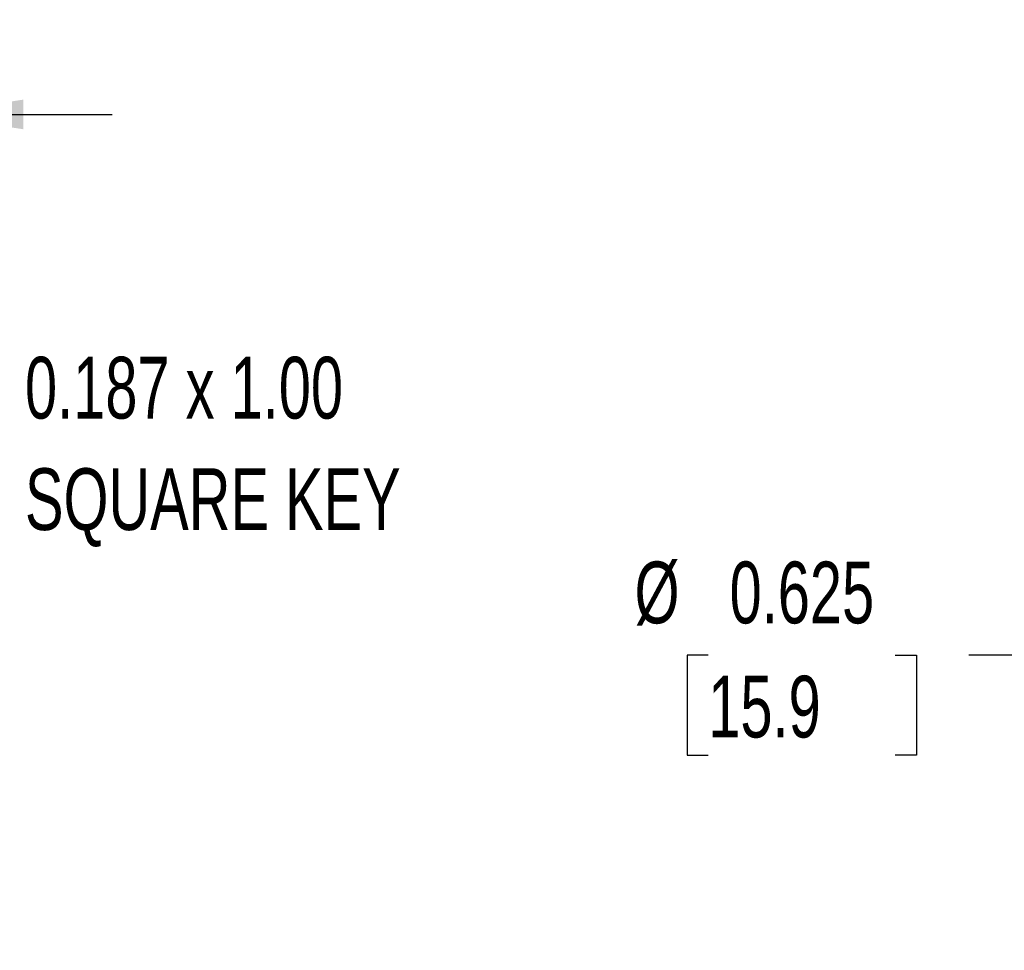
# Model space of a CAD drawing. Header units: inches. Extents: x 0 to 44, y 0 to 34.
# Tile 4 of 25: x 17.6 to 22.9, y 16.6 to 21.7. Entities that reach past the tile are written whole.
import ezdxf

# ---------------------------------------------------------------- set-up
doc = ezdxf.new("R2010")
doc.units = ezdxf.units.IN
doc.header["$LTSCALE"] = 4
doc.header["$MEASUREMENT"] = 0
doc.linetypes.add('CENTERX2', pattern=[0.8, 0.5, -0.1, 0.1, -0.1])
doc.layers.add('DIMENSIONS', color=140, linetype='Continuous', lineweight=25)
doc.layers.add('TEXT', color=140, linetype='Continuous', lineweight=25)
doc.styles.add('SLDTEXTSTYLE0', font='TXT', dxfattribs={"width": 0.7})
doc.dimstyles.new('SLDDIMSTYLE5', dxfattribs={"dimtxt": 0.339844, "dimasz": 0.52, "dimexe": 0, "dimexo": 0.0625, "dimgap": 0.084961, "dimtad": 0, "dimtih": 1, "dimtoh": 1, "dimrnd": 1e-09, "dimzin": 4, "dimdsep": 46, "dimtxsty": 'SLDTEXTSTYLE0', "dimsah": 1, "dimcen": 0.09, "dimadec": 0, "dimazin": 1, "dimtfac": 1, "dimtmove": 0, "dimatfit": 0, "dimfxl": 0, "dimfrac": 2, "dimtolj": 1, "dimtzin": 12, "dimarcsym": 0})
doc.dimstyles.new('SLDDIMSTYLE9', dxfattribs={"dimtxt": 0.339844, "dimasz": 0.52, "dimexe": 0, "dimexo": 0.0625, "dimgap": 0.084961, "dimtad": 0, "dimtih": 1, "dimtoh": 1, "dimdec": 3, "dimlfac": 0.5, "dimrnd": 1e-09, "dimdsep": 46, "dimtxsty": 'SLDTEXTSTYLE0', "dimsah": 1, "dimcen": 0, "dimadec": 0, "dimazin": 2, "dimtfac": 1, "dimtdec": 3, "dimtofl": 0, "dimtmove": 0, "dimatfit": 3, "dimfxl": 0, "dimfrac": 2, "dimtolj": 1, "dimtzin": 12, "dimarcsym": 0})

# ---------------------------------------------------------------- blocks, each defined once
blk = doc.blocks.new('_D_13')
at = {"layer": 'DIMENSIONS'}
for p, q in [((15.5671, 18.2086), (15.5671, 21.6453)), ((17.0671, 17.6775), (17.0671, 21.6453)), ((15.5671, 21.1453), (14.5671, 21.1453)), ((15.8121, 21.1453), (15.698, 21.1453)), ((15.698, 21.1453), (15.698, 20.6051)), ((16.822, 21.1453), (16.9361, 21.1453)), ((16.9361, 21.1453), (16.9361, 20.6051)), ((17.0671, 21.1453), (18.0671, 21.1453)), ((15.698, 20.6051), (15.8121, 20.6051)), ((16.9361, 20.6051), (16.822, 20.6051))]:
    blk.add_line(p, q, dxfattribs=at)
for points in [[(15.5671, 21.1453), (15.0471, 21.2253), (15.0471, 21.0653)], [(17.0671, 21.1453), (17.5871, 21.0653), (17.5871, 21.2253)]]:
    blk.add_solid(points, dxfattribs=at)
at = {"layer": 'DIMENSIONS', "char_height": 0.33333, "attachment_point": 1, "style": 'SLDTEXTSTYLE0'}
for s, insert in [('1.50', (15.8121, 21.651)), ('38.1', (15.8121, 21.0348))]:
    blk.add_mtext(s, dxfattribs=dict(at, insert=insert))
blk = doc.blocks.new('SW_NOTE_0_7')
at = {"layer": 'TEXT', "color": 0, "linetype": 'CENTERX2', "lineweight": 18, "attachment_point": 1, "style": 'SLDTEXTSTYLE0'}
for s, insert, char_height in [('0.187 x 1.00', (0.0791, 0.0872), 0.333333), ('SQUARE KEY', (0.0791, -0.5147), 0.33333)]:
    blk.add_mtext(s, dxfattribs=dict(at, insert=insert, char_height=char_height))
blk = doc.blocks.new('_D_26')
at = {"layer": 'DIMENSIONS'}
for p, q in [((21.2862, 18.2246), (21.1721, 18.2246)), ((21.1721, 18.2246), (21.1721, 17.6845)), ((22.2961, 18.2246), (22.4102, 18.2246)), ((22.4102, 18.2246), (22.4102, 17.6845)), ((23.1189, 18.2246), (22.694, 18.2246)), ((23.8286, 17.5149), (23.1189, 18.2246)), ((21.1721, 17.6845), (21.2862, 17.6845)), ((22.4102, 17.6845), (22.2961, 17.6845))]:
    blk.add_line(p, q, dxfattribs=at)
blk.add_solid([(23.8286, 17.5149), (23.5174, 17.9391), (23.4043, 17.826)], dxfattribs=at)
at = {"layer": 'DIMENSIONS', "char_height": 0.33333, "attachment_point": 1, "style": 'SLDTEXTSTYLE0'}
for s, insert in [('%%c', (20.8883, 18.7304)), ('0.625', (21.4014, 18.7304)), ('15.9', (21.2862, 18.1141))]:
    blk.add_mtext(s, dxfattribs=dict(at, insert=insert))

msp = doc.modelspace()

# ---------------------------------------------------------------- block references
at = {"layer": 'TEXT', "linetype": 'CENTERX2', "lineweight": 18}
msp.add_blockref('SW_NOTE_0_7', (17.5174, 19.7491), dxfattribs=at)

# ---------------------------------------------------------------- dimensions: what is measured, and where the dimension line sits
at = {"layer": 'DIMENSIONS'}
dim = msp.add_linear_dim(base=(17.0671, 21.1453), p1=(15.5671, 18.0086), p2=(17.0671, 17.4775), dimstyle='SLDDIMSTYLE5', dxfattribs=at)
dim.commit()
dim.dimension.update_dxf_attribs({"geometry": '_D_13', "text_midpoint": (16.3171, 21.1453), "dimtype": 160})
dim = msp.add_diameter_dim_2p(p1=(24.7121, 16.6313), p2=(23.8286, 17.5149), dimstyle='SLDDIMSTYLE9', dxfattribs=at)
dim.commit()
dim.dimension.update_dxf_attribs({"geometry": '_D_26', "text_midpoint": (21.7911, 18.2246), "dimtype": 163})

doc.saveas('drawing.dxf')
